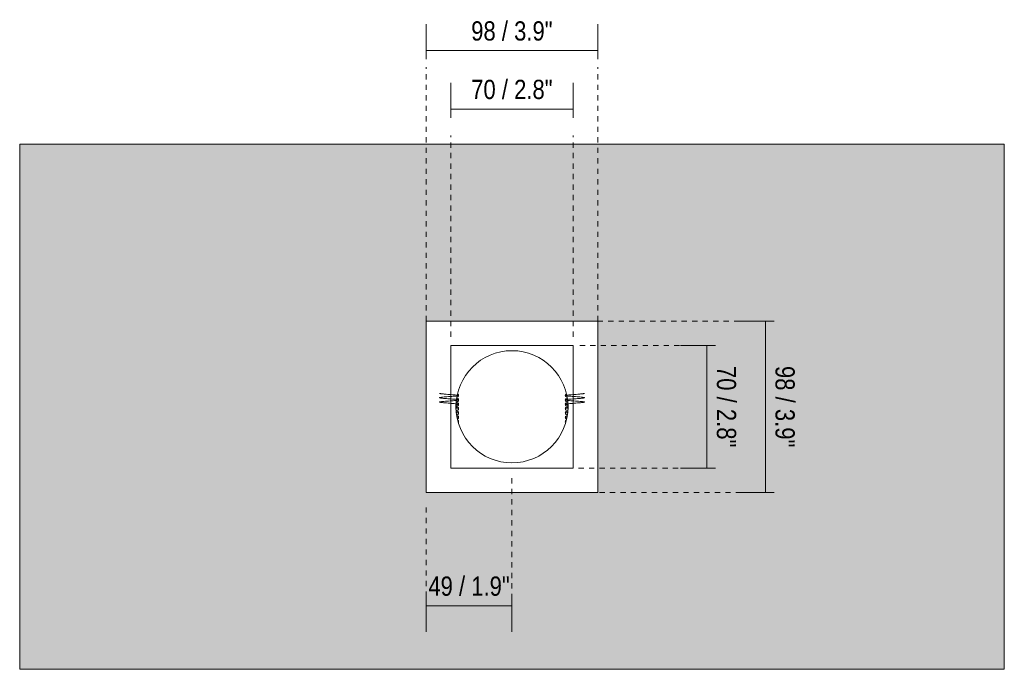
# Model space of a CAD drawing. Header units: millimetres. Extents: x -6861 to -4247, y -337 to 6932.
# Tile 1 of 134: x -6861 to -6298, y 150 to 521. Entities that reach past the tile are written whole.
import ezdxf

# ---------------------------------------------------------------- set-up
doc = ezdxf.new("R2010")
doc.units = ezdxf.units.MM
doc.linetypes.add('Dash', pattern=[6, 3, -3])
doc.layers.add('A-ANNO-DIMS', color=7, linetype='Dash', lineweight=9, true_color=0xd2d2d2)
for name, color, linetype, lineweight in [('A-ANNO-DIMS-5', 7, 'Continuous', 9), ('A-WALL', 7, 'Continuous', 9), ('E-LITE-EQPM', 7, 'Continuous', 20), ('Imports in Families', 7, 'Continuous', 9)]:
    doc.layers.add(name, color=color, linetype=linetype, lineweight=lineweight)
doc.styles.add('Arial Narrow', font='ARIALN.TTF', dxfattribs={"height": 11})
doc.dimstyles.new('FARO_-_2_2mm_Arial_Narrow_mm_Inch_Right', dxfattribs={"dimscale": 304.8, "dimtxt": 11.257741, "dimasz": 0, "dimexe": 0.049213, "dimexo": 0.0625, "dimgap": 0.008202, "dimtad": 1, "dimdec": 0, "dimzin": 0, "dimdsep": 46, "dimtxsty": 'Arial Narrow', "dimblk1": 'NONE', "dimblk2": 'NONE', "dimsah": 1, "dimcen": 0.09, "dimadec": 0, "dimazin": 0, "dimtfac": 1, "dimtdec": 4, "dimtix": 1, "dimtmove": 0, "dimatfit": 3, "dimfxl": 0.016404, "dimfxlon": 1, "dimtvp": 1, "dimtolj": 1, "dimtzin": 0, "dimarcsym": 2})

# ---------------------------------------------------------------- blocks, each defined once
blk = doc.blocks.new('01 TEIDE FRAME 1 GLB - 00 Without frame 3L WHITE-676793-Alzado_PDF')
at = {"layer": 'E-LITE-EQPM'}
for p, q in [((-6530.5, 349), (-6628.5, 349)), ((-6628.5, 349), (-6628.5, 251)), ((-6530.5, 251), (-6530.5, 349)), ((-6614.5, 265), (-6614.5, 335)), ((-6614.5, 335), (-6544.5, 335)), ((-6544.5, 335), (-6544.5, 265)), ((-6544.5, 265), (-6614.5, 265)), ((-6628.5, 251), (-6530.5, 251))]:
    blk.add_line(p, q, dxfattribs=at)
for start, end in [(90, 270), (270, 90)]:
    blk.add_arc((-6579.5, 300), 32.04, start, end, dxfattribs=at)
at = {"layer": 'Imports in Families', "color": 254, "true_color": 0xcccccc}
for p, q in [((-6611.31, 303.17), (-6611.31, 303.17)), ((-6547.69, 302.18), (-6547.6, 302.15)), ((-6611.31, 297.17), (-6611.3, 297.18)), ((-6547.69, 298.17), (-6547.57, 298.2))]:
    blk.add_line(p, q, dxfattribs=at)
at = {"layer": 'Imports in Families', "color": 254, "true_color": 0xcccccc, "flags": 128}
for points in [[(-6610, 303.92), (-6610.02, 304.15), (-6610.11, 304.39), (-6610.29, 304.6), (-6610.53, 304.77), (-6610.8, 304.89), (-6611.11, 304.96)], [(-6610, 306.42), (-6610.02, 306.2), (-6610.11, 305.96), (-6610.29, 305.75), (-6610.53, 305.58), (-6610.8, 305.46), (-6611.02, 305.41)], [(-6610, 306.42), (-6610.02, 306.65), (-6610.11, 306.89), (-6610.29, 307.1), (-6610.53, 307.27), (-6610.64, 307.32)], [(-6548.35, 307.31), (-6548.44, 307.28), (-6548.85, 306.93), (-6548.99, 306.58), (-6549, 306.42)], [(-6547.97, 305.41), (-6548.58, 305.65), (-6548.84, 305.91), (-6548.99, 306.27), (-6549, 306.42)], [(-6547.88, 304.95), (-6548.45, 304.77), (-6548.84, 304.44), (-6548.99, 304.08), (-6549, 303.92)], [(-6610, 298.92), (-6610.02, 299.15), (-6610.11, 299.39), (-6610.29, 299.6), (-6610.53, 299.77), (-6610.8, 299.88), (-6611.24, 300), (-6611.54, 300.04)], [(-6610, 301.42), (-6610.02, 301.2), (-6610.11, 300.96), (-6610.29, 300.75), (-6610.53, 300.58), (-6610.8, 300.46), (-6611.24, 300.35), (-6611.52, 300.31)], [(-6611.51, 299.63), (-6611.31, 299.67), (-6611.3, 299.68)], [(-6611.49, 300.71), (-6611.31, 300.67), (-6611.3, 300.67)], [(-6611.4, 302.16), (-6611.31, 302.17), (-6611.3, 302.18)], [(-6610, 298.92), (-6610.02, 298.7), (-6610.11, 298.46), (-6610.29, 298.25), (-6610.53, 298.08), (-6610.8, 297.96), (-6611.24, 297.85), (-6611.4, 297.83)], [(-6610, 301.42), (-6610.02, 301.65), (-6610.11, 301.89), (-6610.29, 302.1), (-6610.53, 302.27), (-6610.8, 302.39), (-6611.24, 302.5), (-6611.37, 302.51)], [(-6610, 303.92), (-6610.02, 303.7), (-6610.11, 303.46), (-6610.29, 303.25), (-6610.53, 303.08), (-6610.8, 302.96), (-6611.24, 302.85), (-6611.35, 302.84)], [(-6547.65, 302.83), (-6548.45, 303.07), (-6548.85, 303.41), (-6548.99, 303.77), (-6549, 303.92)], [(-6547.62, 302.52), (-6547.68, 302.51), (-6548.45, 302.27), (-6548.85, 301.93), (-6548.99, 301.58), (-6549, 301.42)], [(-6547.47, 300.31), (-6547.67, 300.34), (-6548.44, 300.57), (-6548.85, 300.92), (-6548.99, 301.27), (-6549, 301.42)], [(-6547.45, 300.04), (-6547.66, 300.01), (-6548.45, 299.78), (-6548.85, 299.44), (-6548.99, 299.08), (-6549, 298.92)], [(-6547.6, 297.83), (-6547.66, 297.84), (-6548.45, 298.07), (-6548.84, 298.41), (-6548.99, 298.77), (-6549, 298.92)], [(-6547.69, 300.67), (-6547.56, 300.7), (-6547.5, 300.71)], [(-6547.69, 299.68), (-6547.56, 299.64), (-6547.48, 299.63)], [(-6611.42, 298.2), (-6611.31, 298.17), (-6611.3, 298.17)], [(-6610, 296.42), (-6610.02, 296.65), (-6610.11, 296.89), (-6610.29, 297.1), (-6610.53, 297.27), (-6610.8, 297.39), (-6611.24, 297.49), (-6611.37, 297.51)], [(-6610, 296.42), (-6610.02, 296.2), (-6610.11, 295.96), (-6610.29, 295.75), (-6610.53, 295.58), (-6610.8, 295.46), (-6611.14, 295.38)], [(-6610, 293.92), (-6610.02, 294.15), (-6610.11, 294.39), (-6610.29, 294.6), (-6610.53, 294.77), (-6610.8, 294.88), (-6611.09, 294.96)], [(-6610, 293.92), (-6610.02, 293.7), (-6610.11, 293.46), (-6610.29, 293.25), (-6610.53, 293.08), (-6610.7, 293)], [(-6547.67, 297.51), (-6548.45, 297.28), (-6548.85, 296.93), (-6548.99, 296.58), (-6549, 296.42)], [(-6547.82, 295.38), (-6548.47, 295.58), (-6548.84, 295.91), (-6548.99, 296.27), (-6549, 296.42)], [(-6547.9, 294.94), (-6548.42, 294.79), (-6548.86, 294.42), (-6548.99, 294.08), (-6549, 293.92)], [(-6548.28, 293.02), (-6548.45, 293.07), (-6548.85, 293.41), (-6548.99, 293.77), (-6549, 293.92)], [(-6610, 291.42), (-6610.02, 291.65), (-6610.11, 291.89), (-6610.29, 292.1), (-6610.53, 292.27)], [(-6610, 291.42), (-6610.02, 291.2), (-6610.11, 290.96), (-6610.17, 290.89)], [(-6548.46, 292.27), (-6548.84, 291.94), (-6548.99, 291.58), (-6549, 291.42)], [(-6548.85, 290.92), (-6548.99, 291.27), (-6549, 291.42)]]:
    blk.add_lwpolyline(points, dxfattribs=at)
at = {"layer": 'Imports in Families', "color": 254, "true_color": 0xcccccc}
for points, knots in [([(-6611.36, 301.14), (-6611.28, 301.15), (-6610.81, 301.2), (-6610.18, 301.3), (-6609.89, 301.43), (-6610.22, 301.56), (-6611.12, 301.69), (-6612.5, 301.82), (-6614.2, 301.96), (-6616.04, 302.09), (-6617.83, 302.22), (-6619.36, 302.35), (-6620.47, 302.48), (-6621.04, 302.62), (-6621, 302.75), (-6620.37, 302.88), (-6619.21, 303.01), (-6617.64, 303.14), (-6615.84, 303.27), (-6614, 303.41), (-6612.33, 303.54), (-6611, 303.67), (-6610.16, 303.8), (-6609.9, 303.93), (-6610.24, 304.07), (-6611.16, 304.2), (-6612.56, 304.33), (-6614.27, 304.46), (-6616.11, 304.59), (-6617.89, 304.72), (-6619.41, 304.86), (-6620.5, 304.99), (-6621.05, 305.12), (-6620.99, 305.25), (-6620.34, 305.38), (-6619.16, 305.52), (-6617.58, 305.65), (-6615.77, 305.78), (-6613.94, 305.91), (-6612.27, 306.04), (-6610.96, 306.18), (-6610.14, 306.31), (-6609.9, 306.44), (-6610.27, 306.57), (-6611.21, 306.7), (-6612.61, 306.83), (-6614.33, 306.97), (-6616.18, 307.1), (-6617.66, 307.21), (-6618.7, 307.3), (-6619.4, 307.36), (-6619.99, 307.43), (-6620.46, 307.5), (-6620.79, 307.56), (-6620.91, 307.6), (-6620.95, 307.63)], [-0.3844605, -0.3844605, -0.3844605, -0.3844605, -0.3828125, -0.375, -0.3671875, -0.359375, -0.3515625, -0.34375, -0.3359375, -0.328125, -0.3203125, -0.3125, -0.3046875, -0.296875, -0.2890625, -0.28125, -0.2734375, -0.265625, -0.2578125, -0.25, -0.2421875, -0.234375, -0.2265625, -0.21875, -0.2109375, -0.203125, -0.1953125, -0.1875, -0.1796875, -0.171875, -0.1640625, -0.15625, -0.1484375, -0.140625, -0.1328125, -0.125, -0.1171875, -0.109375, -0.1015625, -0.09375, -0.0859375, -0.078125, -0.0703125, -0.0625, -0.0546875, -0.046875, -0.0390625, -0.03125, -0.0234375, -0.0195312, -0.015625, -0.0117188, -0.0078125, -0.0039062, 0, 0, 0, 0]), ([(-6610, 306.44), (-6610.02, 306.48), (-6610.2, 306.55), (-6610.58, 306.61), (-6610.71, 306.63)], [-0.0703125, -0.0703125, -0.0703125, -0.0703125, -0.0625, -0.05900436, -0.05900436, -0.05900436, -0.05900436]), ([(-6547.63, 301.14), (-6547.71, 301.15), (-6548.18, 301.2), (-6548.81, 301.3), (-6549.1, 301.43), (-6548.77, 301.56), (-6547.87, 301.69), (-6546.49, 301.82), (-6544.79, 301.96), (-6542.95, 302.09), (-6541.16, 302.22), (-6539.63, 302.35), (-6538.53, 302.48), (-6537.95, 302.62), (-6537.99, 302.75), (-6538.62, 302.88), (-6539.78, 303.01), (-6541.35, 303.14), (-6543.15, 303.27), (-6544.99, 303.41), (-6546.66, 303.54), (-6547.99, 303.67), (-6548.84, 303.8), (-6549.1, 303.93), (-6548.75, 304.07), (-6547.83, 304.2), (-6546.43, 304.33), (-6544.73, 304.46), (-6542.88, 304.59), (-6541.1, 304.72), (-6539.59, 304.86), (-6538.49, 304.99), (-6537.95, 305.12), (-6538, 305.25), (-6538.66, 305.38), (-6539.84, 305.52), (-6541.41, 305.65), (-6543.22, 305.78), (-6545.05, 305.91), (-6546.72, 306.04), (-6548.03, 306.18), (-6548.85, 306.31), (-6549.09, 306.44), (-6548.72, 306.57), (-6547.78, 306.7), (-6546.38, 306.83), (-6544.66, 306.97), (-6542.81, 307.1), (-6541.34, 307.21), (-6540.29, 307.3), (-6539.59, 307.36), (-6539, 307.43), (-6538.53, 307.5), (-6538.2, 307.56), (-6538.08, 307.6), (-6538.04, 307.63)], [0.6155395, 0.6155395, 0.6155395, 0.6155395, 0.6171875, 0.625, 0.6328125, 0.640625, 0.6484375, 0.65625, 0.6640625, 0.671875, 0.6796875, 0.6875, 0.6953125, 0.703125, 0.7109375, 0.71875, 0.7265625, 0.734375, 0.7421875, 0.75, 0.7578125, 0.765625, 0.7734375, 0.78125, 0.7890625, 0.796875, 0.8046875, 0.8125, 0.8203125, 0.828125, 0.8359375, 0.84375, 0.8515625, 0.859375, 0.8671875, 0.875, 0.8828125, 0.890625, 0.8984375, 0.90625, 0.9140625, 0.921875, 0.9296875, 0.9375, 0.9453125, 0.953125, 0.9609375, 0.96875, 0.9765625, 0.9804688, 0.984375, 0.9882812, 0.9921875, 0.9960938, 1, 1, 1, 1]), ([(-6548.99, 306.44), (-6548.97, 306.48), (-6548.79, 306.55), (-6548.41, 306.61), (-6548.28, 306.63)], [0.9296875, 0.9296875, 0.9296875, 0.9296875, 0.9375, 0.94099564, 0.94099564, 0.94099564, 0.94099564]), ([(-6610, 298.92), (-6610, 298.97), (-6610.2, 299.06), (-6610.86, 299.15), (-6611.35, 299.21), (-6611.45, 299.22)], [-0.515625, -0.515625, -0.515625, -0.515625, -0.5078125, -0.5, -0.49808546, -0.49808546, -0.49808546, -0.49808546]), ([(-6610, 301.43), (-6610, 301.47), (-6610.22, 301.56), (-6610.87, 301.66), (-6611.33, 301.71), (-6611.4, 301.71)], [-0.3671875, -0.3671875, -0.3671875, -0.3671875, -0.359375, -0.3515625, -0.35026516, -0.35026516, -0.35026516, -0.35026516]), ([(-6549, 301.43), (-6548.99, 301.47), (-6548.77, 301.56), (-6548.12, 301.66), (-6547.66, 301.71), (-6547.6, 301.71)], [0.6328125, 0.6328125, 0.6328125, 0.6328125, 0.640625, 0.6484375, 0.64973484, 0.64973484, 0.64973484, 0.64973484]), ([(-6549, 298.92), (-6549, 298.97), (-6548.79, 299.06), (-6548.13, 299.15), (-6547.64, 299.21), (-6547.54, 299.22)], [0.484375, 0.484375, 0.484375, 0.484375, 0.4921875, 0.5, 0.50191454, 0.50191454, 0.50191454, 0.50191454]), ([(-6610, 296.42), (-6609.99, 296.46), (-6610.18, 296.55), (-6610.79, 296.65), (-6611.23, 296.7), (-6611.29, 296.7)], [-0.6640625, -0.6640625, -0.6640625, -0.6640625, -0.65625, -0.6484375, -0.64723403, -0.64723403, -0.64723403, -0.64723403]), ([(-6610, 293.91), (-6609.98, 293.96), (-6610.14, 294.04), (-6610.62, 294.12), (-6610.89, 294.15)], [-0.8125, -0.8125, -0.8125, -0.8125, -0.8046875, -0.79824334, -0.79824334, -0.79824334, -0.79824334]), ([(-6548.99, 293.91), (-6549.01, 293.96), (-6548.85, 294.04), (-6548.37, 294.12), (-6548.1, 294.15)], [0.1875, 0.1875, 0.1875, 0.1875, 0.1953125, 0.20175666, 0.20175666, 0.20175666, 0.20175666]), ([(-6549, 296.42), (-6549, 296.46), (-6548.81, 296.55), (-6548.2, 296.65), (-6547.76, 296.7), (-6547.7, 296.7)], [0.3359375, 0.3359375, 0.3359375, 0.3359375, 0.34375, 0.3515625, 0.35276597, 0.35276597, 0.35276597, 0.35276597]), ([(-6610, 291.41), (-6609.98, 291.45), (-6610.07, 291.51), (-6610.31, 291.56), (-6610.35, 291.57)], [-0.9609375, -0.9609375, -0.9609375, -0.9609375, -0.953125, -0.951510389, -0.951510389, -0.951510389, -0.951510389]), ([(-6548.99, 291.41), (-6549.01, 291.45), (-6548.92, 291.51), (-6548.68, 291.56), (-6548.64, 291.57)], [0.0390625, 0.0390625, 0.0390625, 0.0390625, 0.046875, 0.048489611, 0.048489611, 0.048489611, 0.048489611])]:
    blk.add_open_spline(points, degree=3, knots=knots, dxfattribs=at)
for points in [[(-6610, 303.93), (-6610.01, 303.98), (-6610.24, 304.07), (-6610.86, 304.15), (-6611.24, 304.2)], [(-6548.99, 303.93), (-6548.98, 303.98), (-6548.75, 304.07), (-6548.13, 304.15), (-6547.75, 304.2)]]:
    blk.add_open_spline(points, degree=3, dxfattribs=at)
blk = doc.blocks.new('DIMBLOCK1-Alzado_PDF')
at = {"layer": 'A-ANNO-DIMS-5', "color": 251, "true_color": 0x5b5b5b}
for p, q in [((-6614.5, 465.11), (-6614.5, 485.11)), ((-6544.5, 465.11), (-6544.5, 485.11)), ((-6614.5, 470.11), (-6544.5, 470.11)), ((-6614.5, 470.11), (-6614.5, 465.11)), ((-6544.5, 470.11), (-6544.5, 465.11))]:
    blk.add_line(p, q, dxfattribs=at)
at = {"layer": 'A-ANNO-DIMS-5', "color": 0, "insert": (-6602.82, 486.82), "char_height": 11, "width": 55.9671, "attachment_point": 1, "line_spacing_factor": 0.974696, "style": 'Arial Narrow'}
blk.add_mtext('70 / 2.8"', dxfattribs=at)
blk = doc.blocks.new('_None')
blk = doc.blocks.new('DIMBLOCK2-Alzado_PDF')
at = {"layer": 'A-ANNO-DIMS-5', "color": 251, "true_color": 0x5b5b5b}
for p, q in [((-6628.5, 191.32), (-6628.5, 171.32)), ((-6628.5, 186.32), (-6628.5, 191.32)), ((-6628.5, 186.32), (-6579.5, 186.32)), ((-6579.5, 191.32), (-6579.5, 171.32)), ((-6579.5, 186.32), (-6579.5, 191.32))]:
    blk.add_line(p, q, dxfattribs=at)
at = {"layer": 'A-ANNO-DIMS-5', "color": 0, "insert": (-6627.32, 203.03), "char_height": 11, "width": 55.9671, "attachment_point": 1, "line_spacing_factor": 0.974696, "style": 'Arial Narrow'}
blk.add_mtext('49 / 1.9"', dxfattribs=at)
blk = doc.blocks.new('DIMBLOCK3-Alzado_PDF')
at = {"layer": 'A-ANNO-DIMS-5', "color": 251, "true_color": 0x5b5b5b}
for p, q in [((-6467.86, 335), (-6483.06, 335)), ((-6468.06, 265), (-6468.06, 335)), ((-6468.06, 335), (-6463.06, 335)), ((-6467.86, 265), (-6483.06, 265)), ((-6468.06, 265), (-6463.06, 265))]:
    blk.add_line(p, q, dxfattribs=at)
at = {"layer": 'A-ANNO-DIMS-5', "color": 0, "insert": (-6451.34, 323.32), "char_height": 11, "width": 55.9671, "attachment_point": 1, "rotation": 270, "line_spacing_factor": 0.974696, "style": 'Arial Narrow'}
blk.add_mtext('70 / 2.8"', dxfattribs=at)
blk = doc.blocks.new('DIMBLOCK4-Alzado_PDF')
at = {"layer": 'A-ANNO-DIMS-5', "color": 251, "true_color": 0x5b5b5b}
for p, q in [((-6434.37, 349), (-6449.57, 349)), ((-6434.57, 251), (-6434.57, 349)), ((-6434.57, 349), (-6429.57, 349)), ((-6434.37, 251), (-6449.57, 251)), ((-6434.57, 251), (-6429.57, 251))]:
    blk.add_line(p, q, dxfattribs=at)
at = {"layer": 'A-ANNO-DIMS-5', "color": 0, "insert": (-6417.85, 323.32), "char_height": 11, "width": 55.9671, "attachment_point": 1, "rotation": 270, "line_spacing_factor": 0.974696, "style": 'Arial Narrow'}
blk.add_mtext('98 / 3.9"', dxfattribs=at)
blk = doc.blocks.new('DIMBLOCK5-Alzado_PDF')
at = {"layer": 'A-ANNO-DIMS-5', "color": 251, "true_color": 0x5b5b5b}
for p, q in [((-6628.5, 498.52), (-6628.5, 518.52)), ((-6530.5, 498.52), (-6530.5, 518.52)), ((-6628.5, 503.52), (-6530.5, 503.52)), ((-6628.5, 503.52), (-6628.5, 498.52)), ((-6530.5, 503.52), (-6530.5, 498.52))]:
    blk.add_line(p, q, dxfattribs=at)
at = {"layer": 'A-ANNO-DIMS-5', "color": 0, "insert": (-6602.82, 520.23), "char_height": 11, "width": 55.9671, "attachment_point": 1, "line_spacing_factor": 0.974696, "style": 'Arial Narrow'}
blk.add_mtext('98 / 3.9"', dxfattribs=at)

msp = doc.modelspace()

# ---------------------------------------------------------------- hatches: boundary and pattern name
at = {"layer": 'A-WALL', "true_color": 0xf7f7f7}
h = msp.add_hatch(color=7, dxfattribs=at)
h.paths.add_polyline_path([(-6861, 150), (-6298, 150), (-6298, 450), (-6861, 450), (-6861, 319.11)])
h.paths.add_polyline_path([(-6615.66, 251), (-6628.5, 251), (-6628.5, 349), (-6530.5, 349), (-6530.5, 251), (-6597.56, 251)])

# ---------------------------------------------------------------- linework, layer by layer
at = {"layer": 'A-ANNO-DIMS'}
for p, q in [((-6628.5, 349), (-6628.5, 494)), ((-6530.5, 349), (-6530.5, 494)), ((-6614.5, 340), (-6614.5, 455)), ((-6544.5, 340), (-6544.5, 455)), ((-6530.5, 349), (-6433.5, 349)), ((-6540.75, 335), (-6463.58, 335)), ((-6541.45, 265), (-6463.58, 265)), ((-6579.5, 259.12), (-6579.5, 189.12)), ((-6529.5, 251), (-6433.5, 251)), ((-6628.5, 242.5), (-6628.5, 189.12))]:
    msp.add_line(p, q, dxfattribs=at)
at = {"layer": 'A-WALL', "color": 253, "true_color": 0xaaaaaa}
for p, q in [((-6298, 450), (-6861, 450)), ((-6861, 450), (-6861, 150)), ((-6298, 150), (-6298, 450)), ((-6861, 150), (-6298, 150))]:
    msp.add_line(p, q, dxfattribs=at)

# ---------------------------------------------------------------- block references
at = {"layer": 'E-LITE-EQPM'}
msp.add_blockref('01 TEIDE FRAME 1 GLB - 00 Without frame 3L WHITE-676793-Alzado_PDF', (0, 0), dxfattribs=at)

# ---------------------------------------------------------------- dimensions: what is measured, and where the dimension line sits
at = {"layer": 'A-ANNO-DIMS', "color": 251, "linetype": 'Continuous', "true_color": 0x5b5b5b}
for base, p1, p2, override, picture, middle in [((-6530.5, 503.52), (-6628.5, 498.52), (-6530.5, 498.52), {"dimpost": '<>', "dimfxl": 98}, 'DIMBLOCK5-Alzado_PDF', (-6579.5, 513.14)), ((-6544.5, 470.11), (-6614.5, 465.11), (-6544.5, 465.11), {"dimpost": '<>', "dimfxl": 70}, 'DIMBLOCK1-Alzado_PDF', (-6579.5, 479.73)), ((-6579.5, 186.32), (-6628.5, 191.32), (-6579.5, 191.32), {"dimpost": '<>', "dimfxl": 49}, 'DIMBLOCK2-Alzado_PDF', (-6604, 195.94))]:
    dim = msp.add_linear_dim(base=base, p1=p1, p2=p2, dimstyle='FARO_-_2_2mm_Arial_Narrow_mm_Inch_Right', override=override, dxfattribs=at)
    dim.commit()
    dim.dimension.update_dxf_attribs({"geometry": picture, "text_midpoint": middle})
for base, p1, p2, override, picture, middle in [((-6434.57, 349), (-6429.57, 251), (-6429.57, 349), {"dimtad": 4, "dimpost": '<>', "dimfxl": 98}, 'DIMBLOCK4-Alzado_PDF', (-6424.95, 300)), ((-6468.06, 335), (-6463.06, 265), (-6463.06, 335), {"dimtad": 4, "dimpost": '<>', "dimfxl": 70}, 'DIMBLOCK3-Alzado_PDF', (-6458.44, 300))]:
    dim = msp.add_linear_dim(base=base, p1=p1, p2=p2, angle=90, dimstyle='FARO_-_2_2mm_Arial_Narrow_mm_Inch_Right', override=override, dxfattribs=at)
    dim.commit()
    dim.dimension.update_dxf_attribs({"geometry": picture, "text_midpoint": middle})

doc.saveas('drawing.dxf')
